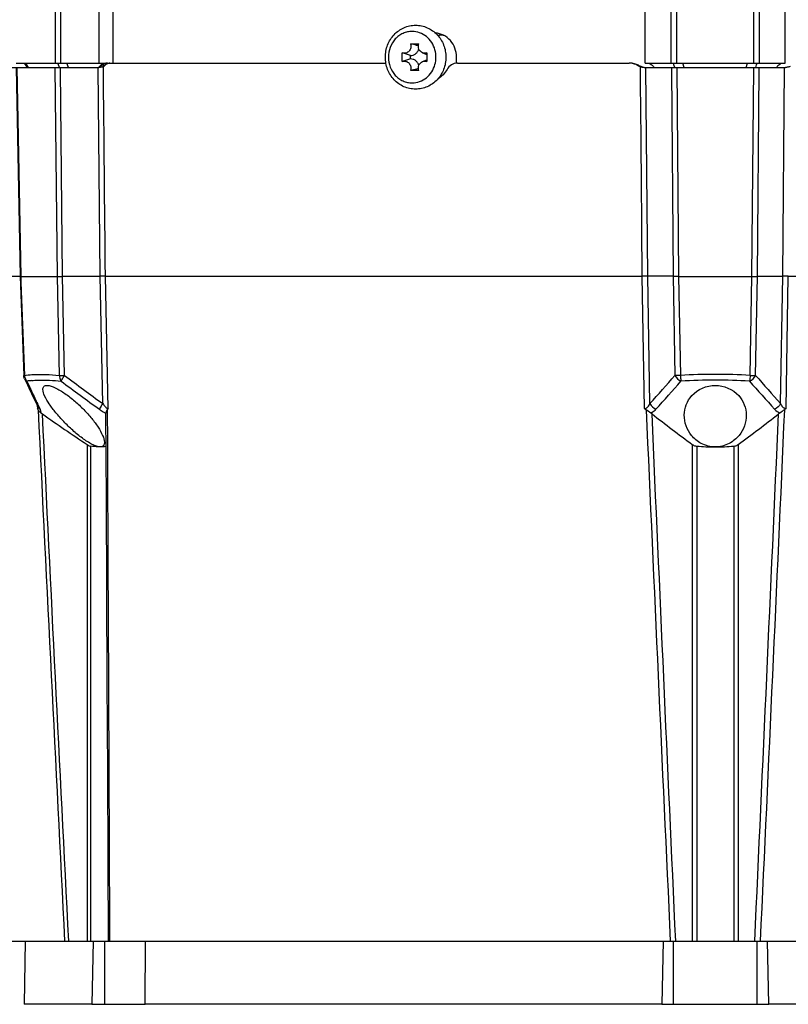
# Model space of a CAD drawing. Header units: millimetres. Extents: x 0 to 420, y 0 to 297.
# Tile 5 of 100: x 80 to 98, y 43 to 66. Entities that reach past the tile are written whole.
import ezdxf

# ---------------------------------------------------------------- set-up
doc = ezdxf.new("R2010")
doc.units = ezdxf.units.MM
doc.header["$LTSCALE"] = 23.1
doc.layers.get('0').update_dxf_attribs({"linetype": 'CONTINUOUS'})
doc.layers.add('02___PRT_ALL_AXES', color=7, linetype='CONTINUOUS')
doc.layers.add('DIM_PILOTEES', color=7, linetype='CONTINUOUS')
doc.styles.get("Standard").update_dxf_attribs({"font": 'txt', "width": 0.7})
doc.dimstyles.new('DIMSTYLE_1', dxfattribs={"dimtxt": 2.5, "dimasz": 3.5, "dimexe": 2, "dimexo": 0, "dimtad": 1, "dimlfac": 5, "dimdsep": 46, "dimtxsty": 'Standard', "dimblk": '_FILLED', "dimblk1": '_FILLED', "dimblk2": '_FILLED', "dimcen": 0, "dimazin": 2, "dimtp": 0.2, "dimtm": 0.2, "dimtfac": 1, "dimtofl": 0, "dimtmove": 0, "dimatfit": 3, "dimldrblk": '_FILLED', "dimfxl": 0, "dimtolj": 1, "dimarcsym": 0})
doc.dimstyles.new('DIMSTYLE_3', dxfattribs={"dimtxt": 2.5, "dimasz": 3.5, "dimexe": 2, "dimexo": 0, "dimtad": 1, "dimdec": 0, "dimlfac": 5, "dimdsep": 46, "dimtxsty": 'Standard', "dimblk": '_FILLED', "dimblk1": '_FILLED', "dimblk2": '_FILLED', "dimcen": 0, "dimazin": 2, "dimtp": 0.5, "dimtm": 0.5, "dimtfac": 1, "dimtdec": 0, "dimtofl": 0, "dimtmove": 0, "dimatfit": 3, "dimldrblk": '_FILLED', "dimfxl": 0, "dimtolj": 1, "dimarcsym": 0})
doc.dimstyles.new('DIMSTYLE_5', dxfattribs={"dimtxt": 2.5, "dimasz": 3.5, "dimexe": 2, "dimexo": 0, "dimtad": 1, "dimlfac": 5, "dimdsep": 46, "dimtxsty": 'Standard', "dimblk": '_FILLED', "dimblk1": '_FILLED', "dimblk2": '_FILLED', "dimcen": 0, "dimazin": 2, "dimtp": 0.5, "dimtm": 0.5, "dimtfac": 1, "dimtofl": 0, "dimtmove": 0, "dimatfit": 3, "dimldrblk": '_FILLED', "dimfxl": 0, "dimtolj": 1, "dimarcsym": 0})

# ---------------------------------------------------------------- blocks, each defined once
blk = doc.blocks.new('_FILLED')
at = {"color": 0, "linetype": 'ByBlock'}
blk.add_solid([(0, 0), (-1, 0.1429), (-1, -0.1429)], dxfattribs=at)
blk = doc.blocks.new('*D15')
at = {"layer": 'DIM_PILOTEES', "color": 2, "linetype": 'Continuous'}
for p, q in [((68.108, 84.654), (51.484, 84.654)), ((53.484, 84.654), (53.484, 55.697)), ((53.484, 26.74), (53.484, 55.697)), ((94.168, 26.74), (51.484, 26.74))]:
    blk.add_line(p, q, dxfattribs=at)
at = {"layer": 'DIM_PILOTEES', "color": 2, "linetype": 'Continuous', "xscale": 3.5, "yscale": 3.5, "zscale": 3.5}
for p, rotation in [((53.484, 84.654), 90), ((53.484, 26.74), 270)]:
    blk.add_blockref('_FILLED', p, dxfattribs=dict(at, rotation=rotation))
at = {"layer": 'DIM_PILOTEES', "color": 2, "linetype": 'Continuous', "insert": (50.359, 55.697), "char_height": 2.5, "width": 8.83929, "attachment_point": 2, "rotation": 90, "line_spacing_factor": 0.9}
blk.add_mtext('{\\ftxt;\\W0.0001;\\H0.0001;\\~}{\\ftxt;\\W2.3571428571;\\H2.5; }{\\ftxt;\\W0.0001;\\H0.0001;\\~}', dxfattribs=at)
blk = doc.blocks.new('*D17')
at = {"layer": 'DIM_PILOTEES', "color": 2, "linetype": 'Continuous'}
for p, q in [((71.53, 63.263), (71.53, 103.414)), ((121.571, 63.263), (121.571, 103.414)), ((71.53, 101.414), (96.55, 101.414)), ((121.571, 101.414), (96.55, 101.414))]:
    blk.add_line(p, q, dxfattribs=at)
at = {"layer": 'DIM_PILOTEES', "color": 2, "linetype": 'Continuous', "xscale": 3.5, "yscale": 3.5, "zscale": 3.5, "rotation": 180}
blk.add_blockref('_FILLED', (71.53, 101.414), dxfattribs=at)
at = {"layer": 'DIM_PILOTEES', "color": 2, "linetype": 'Continuous', "xscale": 3.5, "yscale": 3.5, "zscale": 3.5}
blk.add_blockref('_FILLED', (121.571, 101.414), dxfattribs=at)
at = {"layer": 'DIM_PILOTEES', "color": 2, "linetype": 'Continuous', "insert": (96.55, 104.539), "char_height": 2.5, "width": 13.66071, "attachment_point": 2, "line_spacing_factor": 0.9}
blk.add_mtext('{\\ftxt;\\W0.0001;\\H0.0001;\\~}{\\ftxt;\\W3.6428571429;\\H2.5; }{\\ftxt;\\W0.0001;\\H0.0001;\\~}', dxfattribs=at)
blk = doc.blocks.new('*D18')
at = {"layer": 'DIM_PILOTEES', "color": 2, "linetype": 'Continuous'}
for p, q in [((115.85, 54.143), (115.85, 98.414)), ((121.571, 63.263), (121.571, 98.414)), ((115.85, 96.414), (94.529, 96.414)), ((94.529, 96.414), (118.711, 96.414)), ((129.071, 96.414), (118.711, 96.414)), ((121.571, 96.414), (129.071, 96.414))]:
    blk.add_line(p, q, dxfattribs=at)
at = {"layer": 'DIM_PILOTEES', "color": 2, "linetype": 'Continuous', "xscale": 3.5, "yscale": 3.5, "zscale": 3.5}
blk.add_blockref('_FILLED', (115.85, 96.414), dxfattribs=at)
at = {"layer": 'DIM_PILOTEES', "color": 2, "linetype": 'Continuous', "xscale": 3.5, "yscale": 3.5, "zscale": 3.5, "rotation": 180}
blk.add_blockref('_FILLED', (121.571, 96.414), dxfattribs=at)
at = {"layer": 'DIM_PILOTEES', "color": 2, "linetype": 'Continuous', "insert": (101.85, 99.539), "char_height": 2.5, "width": 10.98214, "attachment_point": 3, "line_spacing_factor": 0.9}
blk.add_mtext('{\\ftxt;\\W0.0001;\\H0.0001;\\~}{\\ftxt;\\W2.9285714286;\\H2.5; }{\\ftxt;\\W0.0001;\\H0.0001;\\~}', dxfattribs=at)

msp = doc.modelspace()

# ---------------------------------------------------------------- linework, layer by layer
at = {"color": 7, "linetype": 'Continuous'}
for p, q in [((81.2579, 73.6528), (81.2579, 64.6626)), ((81.38, 73.6575), (81.38, 64.6626)), ((95.7188, 64.6626), (95.7188, 73.6575)), ((95.847, 64.6626), (95.847, 73.6528)), ((97.6537, 64.6626), (97.6537, 73.6528)), ((97.7819, 73.6575), (97.7819, 64.6626)), ((82.2886, 64.6626), (82.2886, 72.9626)), ((82.6076, 72.9626), (82.6076, 64.6626)), ((95.1082, 64.6626), (95.1082, 72.9626)), ((98.3926, 64.6626), (98.3926, 72.9626)), ((90.2288, 65.3226), (90.2778, 65.3226)), ((89.5997, 65.116), (89.7887, 65.116)), ((89.4045, 64.7004), (89.4045, 64.9048)), ((89.5988, 64.7626), (89.5988, 64.8426)), ((89.8821, 64.9059), (89.9839, 64.866)), ((89.8821, 64.6992), (89.9839, 64.7391)), ((89.9839, 64.9048), (89.9839, 64.7004)), ((90.677, 64.6626), (90.677, 64.8026)), ((79.4229, 64.5626), (82.284, 64.5626)), ((80.3378, 64.6626), (89.0193, 64.6626)), ((80.3395, 64.5626), (80.4313, 59.6556)), ((80.3563, 64.5626), (80.4484, 59.6573)), ((80.5313, 64.6626), (80.5656, 64.6115)), ((80.5897, 64.6217), (80.5621, 64.6626)), ((80.5897, 64.6217), (80.5621, 64.6626)), ((80.5656, 64.6115), (80.5933, 64.5702)), ((80.6297, 64.5626), (80.5897, 64.6217)), ((81.3079, 59.6573), (81.259, 64.5626)), ((81.3373, 64.6213), (81.3225, 64.6626)), ((81.3373, 64.6213), (81.3225, 64.6626)), ((81.3584, 64.5626), (81.3373, 64.6213)), ((81.3812, 64.5026), (81.3806, 64.5626)), ((81.4299, 59.6626), (81.3812, 64.5026)), ((81.5692, 64.5626), (81.5326, 64.6626)), ((82.3133, 59.6626), (82.2634, 64.5626)), ((82.3355, 64.5826), (82.2963, 64.5826)), ((82.3895, 64.6322), (82.3895, 64.5808)), ((89.7887, 64.4892), (89.5997, 64.4892)), ((90.6962, 64.6626), (94.7276, 64.6626)), ((94.9203, 64.6126), (94.946, 64.6126)), ((95.1082, 64.6626), (98.3926, 64.6626)), ((95.1097, 64.5626), (98.3911, 64.5626)), ((95.1664, 59.6626), (95.1245, 64.5626)), ((95.7198, 64.5626), (95.7203, 64.5017)), ((95.7203, 64.5017), (95.7621, 59.6626)), ((95.7798, 64.6217), (95.7673, 64.6626)), ((95.7742, 64.6402), (95.7673, 64.6626)), ((95.7979, 64.5626), (95.7798, 64.6217)), ((95.8476, 64.5626), (95.8908, 59.6573)), ((96.0217, 64.5626), (95.99, 64.6626)), ((97.479, 64.5626), (97.5108, 64.6626)), ((97.61, 59.6573), (97.6531, 64.5626)), ((97.7028, 64.5626), (97.7208, 64.6213)), ((97.7208, 64.6213), (97.7334, 64.6626)), ((97.7208, 64.6213), (97.7266, 64.6402)), ((97.7387, 59.6626), (97.7804, 64.5017)), ((97.7804, 64.5017), (97.7809, 64.5626)), ((98.3343, 59.6626), (98.3763, 64.5626)), ((79.1485, 59.6626), (80.4314, 59.6626)), ((80.4314, 59.6556), (80.5183, 57.3347)), ((80.4484, 59.6573), (80.4536, 59.5194)), ((80.4484, 59.6573), (81.3079, 59.6573)), ((81.3544, 57.3352), (81.3079, 59.6573)), ((81.4297, 59.6626), (82.3134, 59.6626)), ((81.4769, 57.3352), (81.4297, 59.6626)), ((82.3743, 56.6739), (82.3134, 59.6626)), ((82.4365, 59.6626), (95.0359, 59.6626)), ((82.5001, 56.5595), (82.4365, 59.6626)), ((95.0884, 56.5595), (95.0359, 59.6626)), ((95.7621, 59.6626), (95.1664, 59.6626)), ((95.2175, 56.6739), (95.1664, 59.6626)), ((95.7622, 59.6626), (95.8022, 57.3352)), ((95.8909, 59.6573), (97.6099, 59.6573)), ((95.8909, 59.6573), (95.9316, 57.3352)), ((97.5691, 57.3352), (97.6099, 59.6573)), ((97.6985, 57.3352), (97.7385, 59.6626)), ((97.7385, 59.6626), (98.3344, 59.6626)), ((98.2833, 56.6739), (98.3344, 59.6626)), ((98.4123, 56.5595), (98.4649, 59.6626)), ((98.4649, 59.6626), (111.0643, 59.6626)), ((80.4536, 59.5194), (80.5357, 57.3352)), ((80.5927, 57.2007), (80.6448, 57.0881)), ((80.5927, 57.2007), (80.6448, 57.0881)), ((80.8224, 56.6529), (80.8506, 56.5942)), ((80.8356, 56.6253), (80.8381, 56.5595)), ((80.8518, 56.6472), (80.9031, 56.5394)), ((82.4781, 56.527), (82.4815, 55.7637)), ((82.0047, 55.7147), (82.0047, 44.0626)), ((96.212, 55.7147), (96.212, 44.0626)), ((97.2887, 55.7147), (97.2887, 44.0626)), ((82.0872, 55.6759), (82.0872, 44.0626)), ((96.3149, 55.6759), (96.3149, 44.0626)), ((97.1859, 55.6759), (97.1859, 44.0626)), ((79.6933, 44.0626), (113.8075, 44.0626)), ((80.5538, 44.0626), (80.5279, 42.5776)), ((82.4215, 42.5776), (82.4215, 44.0626)), ((83.372, 42.5776), (83.3756, 44.0626)), ((95.7704, 42.5776), (95.7704, 44.0626)), ((97.7304, 42.5776), (97.7304, 44.0626)), ((82.115, 42.5776), (83.372, 42.5776)), ((95.4934, 42.5776), (98.0074, 42.5776))]:
    msp.add_line(p, q, dxfattribs=at)
for points in [[(80.5368, 57.2578), (80.572, 57.1823), (80.6358, 57.0461), (80.6988, 56.9125), (80.761, 56.7814), (80.8224, 56.6529)], [(80.8506, 56.5942), (80.8551, 56.5842), (80.8568, 56.5797)], [(82.4416, 56.443), (82.4511, 54.4389), (82.4613, 52.2725), (82.4715, 50.14), (82.4816, 48.0414), (82.4916, 45.9767), (82.5009, 44.0626)]]:
    msp.add_lwpolyline(points, dxfattribs=at)
for centre, radius, start, end in [((90.2777, 64.8758), 0.4468, 75.3899, 89.97705), ((89.5427, 64.8026), 0.6512, 359.99537, 15.20373), ((89.5448, 64.8022), 0.649, 344.77137, 0.02954), ((82.1755, 64.7004), 0.1987, 315.98589, 323.64394), ((82.4958, 64.4646), 0.1991, 135.22117, 143.64373), ((82.4952, 64.4652), 0.1982, 126.97753, 135.23661), ((82.3015, 64.7373), 0.1779, 298.40916, 302.55008), ((82.5789, 64.4561), 0.2166, 127.64827, 133.75684), ((94.7269, 64.2645), 0.3981, 60.94207, 65.77212), ((95.1135, 64.9602), 0.3977, 240.93902, 243.84158), ((95.1135, 64.9603), 0.3978, 243.84657, 252.54669), ((95.1167, 64.9712), 0.4092, 252.56851, 257.09495), ((95.1142, 64.9587), 0.3964, 257.04621, 261.43532), ((95.1257, 64.904), 0.3415, 254.2848, 262.04372), ((95.1101, 64.9306), 0.368, 261.41179, 269.9269), ((98.3911, 64.9065), 0.3439, 270.00574, 271.28398), ((80.7552, 57.3478), 0.2199, 183.27751, 196.33935), ((122.4437, 111.9918), 68.3054, 233.147281, 234.08243), ((57.8382, 90.3157), 50.289, 318.01238, 319.01819), ((96.7504, 43.645), 13.7146, 86.57751, 93.42249), ((135.6626, 90.3157), 50.289, 220.98181, 221.98762), ((80.74, 57.3397), 0.2025, 216.41975, 223.31033), ((80.8904, 55.1899), 2.0327, 95.35064, 98.42328), ((135.5859, 82.6101), 60.5796, 204.916457, 205.263286), ((121.9384, 111.4454), 67.7206, 233.226328, 234.171435), ((58.6561, 89.8619), 49.571, 317.76157, 318.78577), ((96.7504, 43.9851), 13.2401, 86.51683, 93.48317), ((134.8447, 89.8619), 49.5711, 221.21423, 222.23843), ((132.0031, 80.9222), 56.6191, 205.26586, 205.38765), ((104.4435, 89.5922), 40.6347, 234.69187, 236.48149), ((95.2716, 56.7417), 0.2583, 224.84505, 236.21015), ((95.1172, 56.2424), 0.2408, 51.92376, 60.95637), ((117.9765, 85.4128), 36.8194, 231.91594, 233.76387), ((75.5243, 85.4128), 36.8194, 306.23613, 308.08406), ((98.4009, 56.772), 0.3462, 222.2157, 247.18168), ((98.3836, 56.2424), 0.2408, 119.04544, 128.07552), ((96.7506, 60.7644), 5.1071, 265.10601, 269.99803), ((96.7502, 60.7644), 5.1071, 270.00197, 274.89399)]:
    msp.add_arc(centre, radius, start, end, dxfattribs=at)
for centre, major_axis, ratio, start_param, end_param in [((82.1248, 64.7026), (-0.1418, 0.1559), 0.8831377, -3.0160751, -2.8910457), ((82.4679, 64.4626), (-0.1418, 0.1559), 0.8831377, -0.2264772, 0.250547), ((95.2491, 64.4626), (-0.132, 0.189), 0.4961282, -1.2608625, -0.6312554), ((95.3472, 64.7026), (-0.132, 0.189), 0.4961282, -4.4024551, -4.2683292), ((98.1536, 64.7026), (0.132, 0.189), 0.4961282, -2.0148561, -1.8807302), ((98.2516, 64.4626), (0.132, 0.189), 0.4961282, 0.7838382, 1.2608625)]:
    msp.add_ellipse(centre, major_axis=major_axis, ratio=ratio, start_param=start_param, end_param=end_param, dxfattribs=at)
for points, knots in [([(89.0064, 64.8026), (89.0064, 64.8512), (89.0154, 64.9484), (89.0553, 65.0889), (89.1204, 65.2189), (89.2085, 65.3335), (89.3166, 65.4282), (89.4407, 65.4989), (89.576, 65.5427), (89.7171, 65.5575), (89.8582, 65.5427), (89.9935, 65.4989), (90.1176, 65.4282), (90.2256, 65.3335), (90.3137, 65.219), (90.3789, 65.0889), (90.4188, 64.9484), (90.4278, 64.8512), (90.4278, 64.8026)], [0, 0, 0, 0, 0.0636203, 0.127058, 0.190172, 0.2528702, 0.3151303, 0.3769988, 0.4385752, 0.4999972, 0.5614193, 0.6229964, 0.6848658, 0.747127, 0.8098263, 0.8729412, 0.9363795, 1, 1, 1, 1]), ([(89.6354, 65.4066), (89.5989, 65.4066), (89.5254, 65.3988), (89.4198, 65.364), (89.3225, 65.3076), (89.2085, 65.2061), (89.1052, 65.0375), (89.077, 64.8809), (89.077, 64.8026)], [0, 0, 0, 0, 0.1204109, 0.2415765, 0.3641413, 0.4885052, 0.7416698, 1, 1, 1, 1]), ([(90.171, 64.9734), (90.1543, 65.0346), (90.1029, 65.1517), (89.9774, 65.2932), (89.8162, 65.3853), (89.695, 65.4066), (89.6354, 65.4066)], [0, 0, 0, 0, 0.2583268, 0.5108731, 0.7573657, 1, 1, 1, 1]), ([(90.677, 64.8026), (90.677, 64.8735), (90.652, 65.0155), (90.544, 65.1992), (90.3804, 65.329), (90.2471, 65.3666), (90.181, 65.3713)], [0, 0, 0, 0, 0.2579786, 0.511794, 0.7589429, 1, 1, 1, 1]), ([(89.5997, 65.116), (89.6043, 65.1013), (89.6097, 65.0707), (89.6058, 65.0244), (89.5904, 64.9809), (89.5645, 64.9436), (89.53, 64.9153), (89.4896, 64.8983), (89.4463, 64.894), (89.4179, 64.8999), (89.4045, 64.9048)], [0, 0, 0, 0, 0.1295519, 0.2593399, 0.3879826, 0.5143805, 0.6380861, 0.7594587, 0.8795872, 1, 1, 1, 1]), ([(89.5988, 64.8426), (89.6203, 64.8426), (89.6639, 64.8502), (89.7221, 64.883), (89.7677, 64.9335), (89.7867, 64.9754), (89.793, 64.9973)], [0, 0, 0, 0, 0.2427475, 0.4892606, 0.7417498, 1, 1, 1, 1]), ([(89.7808, 65.0684), (89.7661, 65.0724), (89.7059, 65.0887), (89.6455, 65.1045), (89.5997, 65.116)], [0, 0, 0, 0, 0.2436149, 1, 1, 1, 1]), ([(89.8821, 64.9059), (89.8633, 64.9133), (89.8368, 64.9307), (89.8103, 64.9623), (89.7896, 64.9994), (89.7769, 65.0522), (89.7823, 65.0956), (89.7887, 65.116)], [0, 0, 0, 0, 0.2412633, 0.3652072, 0.4909184, 0.7450295, 1, 1, 1, 1]), ([(90.4278, 64.8026), (90.4278, 64.754), (90.4188, 64.6567), (90.3789, 64.5162), (90.3137, 64.3862), (90.2256, 64.2716), (90.1176, 64.177), (89.9935, 64.1062), (89.8582, 64.0624), (89.7171, 64.0476), (89.576, 64.0624), (89.4407, 64.1062), (89.3166, 64.177), (89.2085, 64.2716), (89.1204, 64.3862), (89.0553, 64.5162), (89.0154, 64.6567), (89.0064, 64.754), (89.0064, 64.8026)], [0, 0, 0, 0, 0.0636203, 0.127058, 0.190172, 0.2528702, 0.3151303, 0.3769988, 0.4385752, 0.4999972, 0.5614193, 0.6229964, 0.6848658, 0.747127, 0.8098263, 0.8729412, 0.9363795, 1, 1, 1, 1]), ([(89.077, 64.8026), (89.077, 64.7242), (89.1052, 64.5676), (89.2085, 64.399), (89.3225, 64.2975), (89.4198, 64.2411), (89.5254, 64.2063), (89.5989, 64.1985), (89.6354, 64.1985)], [0, 0, 0, 0, 0.2583302, 0.5114948, 0.6358587, 0.7584235, 0.8795891, 1, 1, 1, 1]), ([(89.5988, 64.8426), (89.5662, 64.8515), (89.5009, 64.8706), (89.4364, 64.8925), (89.4045, 64.9048)], [0, 0, 0, 0, 0.4972517, 1, 1, 1, 1]), ([(89.5988, 64.7626), (89.5662, 64.7536), (89.5009, 64.7346), (89.4364, 64.7126), (89.4045, 64.7004)], [0, 0, 0, 0, 0.4972517, 1, 1, 1, 1]), ([(89.4045, 64.7004), (89.4179, 64.7053), (89.4463, 64.7111), (89.4896, 64.7068), (89.53, 64.6898), (89.5645, 64.6615), (89.5904, 64.6242), (89.6058, 64.5807), (89.6097, 64.5345), (89.6043, 64.5038), (89.5997, 64.4892)], [0, 0, 0, 0, 0.1204128, 0.2405413, 0.3619139, 0.4856195, 0.6120174, 0.7406601, 0.8704481, 1, 1, 1, 1]), ([(89.793, 64.6078), (89.7867, 64.6297), (89.7677, 64.6716), (89.7221, 64.7222), (89.6639, 64.755), (89.6203, 64.7626), (89.5988, 64.7626)], [0, 0, 0, 0, 0.2582502, 0.5107394, 0.7572525, 1, 1, 1, 1]), ([(89.7887, 64.4892), (89.7823, 64.5095), (89.7769, 64.5529), (89.7896, 64.6058), (89.8103, 64.6428), (89.8368, 64.6744), (89.8633, 64.6918), (89.8821, 64.6992)], [0, 0, 0, 0, 0.2549705, 0.5090816, 0.6347928, 0.7587367, 1, 1, 1, 1]), ([(89.9839, 64.9048), (89.9677, 64.8988), (89.9328, 64.8927), (89.8981, 64.8996), (89.8821, 64.9059)], [0, 0, 0, 0, 0.4998658, 1, 1, 1, 1]), ([(89.8821, 64.6992), (89.8981, 64.7055), (89.9328, 64.7124), (89.9677, 64.7063), (89.9839, 64.7004)], [0, 0, 0, 0, 0.5001342, 1, 1, 1, 1]), ([(82.3658, 64.5723), (82.36, 64.5705), (82.3332, 64.5638), (82.3054, 64.5626), (82.284, 64.5626)], [0, 0, 0, 0, 0.2225073, 1, 1, 1, 1]), ([(82.543, 64.6626), (82.5176, 64.6626), (82.4826, 64.6524), (82.4539, 64.6332), (82.4467, 64.6276)], [0, 0, 0, 0, 0.7343843, 1, 1, 1, 1]), ([(89.7808, 64.5367), (89.7661, 64.5327), (89.7059, 64.5164), (89.6455, 64.5006), (89.5997, 64.4892)], [0, 0, 0, 0, 0.2436149, 1, 1, 1, 1]), ([(89.6354, 64.1985), (89.695, 64.1985), (89.8162, 64.2198), (89.9774, 64.3119), (90.1029, 64.4534), (90.1543, 64.5705), (90.171, 64.6317)], [0, 0, 0, 0, 0.2426343, 0.4891269, 0.7416732, 1, 1, 1, 1]), ([(90.6962, 64.6626), (90.6478, 64.6626), (90.5478, 64.6342), (90.4781, 64.5579), (90.4545, 64.5143)], [0, 0, 0, 0, 0.4936801, 1, 1, 1, 1]), ([(95.0358, 59.6626), (95.0255, 60.8876), (95.0162, 62.521), (94.995, 64.1542), (94.9916, 64.5626)], [0, 0, 0, 0, 0.7499993, 1, 1, 1, 1]), ([(98.5066, 64.5808), (98.4972, 64.5779), (98.462, 64.5682), (98.4254, 64.5632), (98.3988, 64.5626)], [0, 0, 0, 0, 0.2700044, 1, 1, 1, 1]), ([(80.4484, 59.6567), (80.4442, 59.6565), (80.4407, 59.6544), (80.4313, 59.657), (80.4314, 59.6556)], [0, 0, 0, 0, 0.7467027, 1, 1, 1, 1]), ([(81.3079, 59.6567), (81.316, 59.6572), (81.3567, 59.6588), (81.3975, 59.6586), (81.4299, 59.6556)], [0, 0, 0, 0, 0.2007477, 1, 1, 1, 1]), ([(82.4365, 59.662), (82.4283, 59.662), (82.3872, 59.6618), (82.3462, 59.6613), (82.3133, 59.6608)], [0, 0, 0, 0, 0.1995511, 1, 1, 1, 1]), ([(95.1664, 59.6608), (95.1573, 59.661), (95.1138, 59.6617), (95.0703, 59.662), (95.0359, 59.662)], [0, 0, 0, 0, 0.2091754, 1, 1, 1, 1]), ([(95.8909, 59.6567), (95.8788, 59.6565), (95.836, 59.6557), (95.7931, 59.6553), (95.7623, 59.6556)], [0, 0, 0, 0, 0.2818722, 1, 1, 1, 1]), ([(97.6099, 59.6567), (97.622, 59.6572), (97.6648, 59.6582), (97.708, 59.6598), (97.7385, 59.6556)], [0, 0, 0, 0, 0.282008, 1, 1, 1, 1]), ([(98.4649, 59.662), (98.4526, 59.662), (98.4091, 59.6619), (98.3656, 59.6615), (98.3343, 59.6608)], [0, 0, 0, 0, 0.2817825, 1, 1, 1, 1]), ([(80.5357, 57.3352), (80.5313, 57.335), (80.5277, 57.337), (80.5183, 57.3332), (80.5183, 57.3347)], [0, 0, 0, 0, 0.7469416, 1, 1, 1, 1]), ([(80.5357, 57.3352), (80.5941, 57.3438), (80.8664, 57.3707), (81.1413, 57.3568), (81.3544, 57.3352)], [0, 0, 0, 0, 0.2161841, 1, 1, 1, 1]), ([(81.3544, 57.3352), (81.3543, 57.3228), (81.3575, 57.2754), (81.3755, 57.2284), (81.3971, 57.2007)], [0, 0, 0, 0, 0.2615133, 1, 1, 1, 1]), ([(81.3544, 57.3352), (81.3626, 57.335), (81.4034, 57.3344), (81.4442, 57.3347), (81.4769, 57.3352)], [0, 0, 0, 0, 0.2003266, 1, 1, 1, 1]), ([(81.3971, 57.2007), (81.4037, 57.2206), (81.43, 57.2663), (81.4586, 57.3098), (81.4769, 57.3352)], [0, 0, 0, 0, 0.4009043, 1, 1, 1, 1]), ([(95.9316, 57.3352), (95.9195, 57.335), (95.8764, 57.3346), (95.8332, 57.3345), (95.8022, 57.3352)], [0, 0, 0, 0, 0.281817, 1, 1, 1, 1]), ([(95.9316, 57.3352), (95.9324, 57.3228), (95.9358, 57.2778), (95.9406, 57.233), (95.946, 57.2007)], [0, 0, 0, 0, 0.2756069, 1, 1, 1, 1]), ([(97.5691, 57.3352), (97.5683, 57.3228), (97.565, 57.2778), (97.5601, 57.233), (97.5548, 57.2007)], [0, 0, 0, 0, 0.2756069, 1, 1, 1, 1]), ([(97.5691, 57.3352), (97.5813, 57.335), (97.6244, 57.3346), (97.6675, 57.3345), (97.6985, 57.3352)], [0, 0, 0, 0, 0.281817, 1, 1, 1, 1]), ([(80.7009, 57.2138), (80.7523, 57.2187), (80.9844, 57.2325), (81.2174, 57.2193), (81.3971, 57.2007)], [0, 0, 0, 0, 0.2223921, 1, 1, 1, 1]), ([(80.9683, 57.0091), (80.9689, 57.0328), (80.9839, 57.0879), (81.0401, 57.101), (81.0658, 57.101)], [0, 0, 0, 0, 0.4797552, 1, 1, 1, 1]), ([(81.0658, 57.101), (81.1316, 57.101), (81.2813, 57.0407), (81.4959, 56.9116), (81.7191, 56.7344), (81.9282, 56.5376), (82.1119, 56.3331), (82.262, 56.1305), (82.3686, 55.9455), (82.4131, 55.8192), (82.4136, 55.7633)], [0, 0, 0, 0, 0.1002206, 0.2361153, 0.3843724, 0.5322441, 0.6733567, 0.8026751, 0.9148166, 1, 1, 1, 1]), ([(96.0228, 56.4068), (96.0258, 56.569), (96.1661, 56.9419), (96.5502, 57.101), (96.7504, 57.101)], [0, 0, 0, 0, 0.4475917, 1, 1, 1, 1]), ([(96.7504, 57.101), (96.9506, 57.101), (97.3346, 56.9419), (97.475, 56.569), (97.478, 56.4068)], [0, 0, 0, 0, 0.5523863, 1, 1, 1, 1]), ([(82.3161, 55.6573), (82.2868, 55.6573), (82.2205, 55.673), (82.0769, 55.7364), (81.8873, 55.8615), (81.6671, 56.0441), (81.459, 56.2455), (81.2741, 56.4513), (81.1214, 56.6527), (81.0131, 56.8326), (80.967, 56.9558), (80.9683, 57.0091)], [0, 0, 0, 0, 0.0445574, 0.101687, 0.2386443, 0.3876321, 0.5363706, 0.6784468, 0.8081368, 0.9189872, 1, 1, 1, 1]), ([(82.3743, 56.6739), (82.3651, 56.6606), (82.3369, 56.6175), (82.3085, 56.5732), (82.2973, 56.5394)], [0, 0, 0, 0, 0.3127553, 1, 1, 1, 1]), ([(82.3743, 56.6739), (82.3926, 56.6476), (82.4262, 56.6051), (82.4745, 56.5589), (82.5001, 56.5595)], [0, 0, 0, 0, 0.5557339, 1, 1, 1, 1]), ([(95.0884, 56.5595), (95.1188, 56.5592), (95.1774, 56.5939), (95.2057, 56.6469), (95.2175, 56.6739)], [0, 0, 0, 0, 0.5087592, 1, 1, 1, 1]), ([(98.2833, 56.6739), (98.2951, 56.6469), (98.3234, 56.5939), (98.3819, 56.5591), (98.4123, 56.5595)], [0, 0, 0, 0, 0.4912276, 1, 1, 1, 1]), ([(80.8381, 56.5595), (80.8453, 56.5593), (80.8539, 56.5716), (80.8544, 56.5817), (80.8547, 56.5852)], [0, 0, 0, 0, 0.6717034, 1, 1, 1, 1]), ([(80.926, 56.4529), (80.9182, 56.4578), (80.8899, 56.4775), (80.8694, 56.5061), (80.8556, 56.527)], [0, 0, 0, 0, 0.2687716, 1, 1, 1, 1]), ([(80.926, 56.4529), (80.9269, 56.4587), (80.9258, 56.4891), (80.9136, 56.5176), (80.9031, 56.5394)], [0, 0, 0, 0, 0.1945425, 1, 1, 1, 1]), ([(82.2973, 56.5394), (82.3092, 56.5308), (82.3555, 56.4987), (82.4044, 56.4699), (82.4423, 56.4529)], [0, 0, 0, 0, 0.2612015, 1, 1, 1, 1]), ([(82.4416, 56.443), (82.4416, 56.4447), (82.4417, 56.448), (82.4421, 56.4513), (82.4423, 56.4529)], [0, 0, 0, 0, 0.5115236, 1, 1, 1, 1]), ([(82.4781, 56.527), (82.4729, 56.5209), (82.4589, 56.4972), (82.4456, 56.4722), (82.4423, 56.4529)], [0, 0, 0, 0, 0.2907104, 1, 1, 1, 1]), ([(95.2341, 56.4529), (95.2463, 56.4581), (95.2914, 56.4801), (95.3314, 56.5122), (95.3562, 56.5394)], [0, 0, 0, 0, 0.265172, 1, 1, 1, 1]), ([(96.7504, 55.6573), (96.6377, 55.6573), (96.4227, 55.7127), (96.1198, 55.9569), (96.0197, 56.2374), (96.0228, 56.4068)], [0, 0, 0, 0, 0.2951819, 0.5557638, 1, 1, 1, 1]), ([(97.478, 56.4068), (97.481, 56.2374), (97.381, 55.9569), (97.0781, 55.7127), (96.863, 55.6573), (96.7504, 55.6573)], [0, 0, 0, 0, 0.4442316, 0.7048081, 1, 1, 1, 1]), ([(82.0047, 55.7147), (82.0122, 55.7098), (82.0379, 55.6939), (82.0659, 55.6792), (82.0872, 55.6759)], [0, 0, 0, 0, 0.2922246, 1, 1, 1, 1]), ([(82.4136, 55.7633), (82.4139, 55.7366), (82.4035, 55.676), (82.343, 55.6573), (82.3161, 55.6573)], [0, 0, 0, 0, 0.4983568, 1, 1, 1, 1]), ([(96.212, 55.7147), (96.234, 55.6986), (96.2686, 55.6825), (96.3052, 55.6767), (96.3149, 55.6759)], [0, 0, 0, 0, 0.7363562, 1, 1, 1, 1]), ([(97.1859, 55.6759), (97.1956, 55.6767), (97.2321, 55.6825), (97.2668, 55.6986), (97.2887, 55.7147)], [0, 0, 0, 0, 0.2636467, 1, 1, 1, 1]), ([(82.3162, 55.6573), (82.2977, 55.6573), (82.2211, 55.6589), (82.1447, 55.667), (82.0872, 55.6759)], [0, 0, 0, 0, 0.240336, 1, 1, 1, 1])]:
    msp.add_open_spline(points, degree=3, knots=knots, dxfattribs=at)
for points in [[(82.3862, 64.5808), (82.3797, 64.5773), (82.3728, 64.5746), (82.3658, 64.5723)], [(82.482, 64.6623), (82.4444, 64.6602), (82.4061, 64.6461), (82.376, 64.6235)], [(82.388, 64.5626), (82.3852, 64.568), (82.3862, 64.5747), (82.3862, 64.5808)], [(82.4365, 59.6626), (82.4198, 61.2959), (82.4047, 62.9292), (82.388, 64.5626)], [(82.4292, 64.6126), (82.4194, 64.6032), (82.4087, 64.5946), (82.3973, 64.5873)], [(90.4545, 64.5143), (90.4064, 64.4254), (90.3311, 64.3466), (90.243, 64.297)], [(94.8903, 64.6276), (94.8397, 64.6504), (94.7831, 64.6626), (94.7276, 64.6626)], [(94.946, 64.6126), (94.888, 64.6448), (94.8197, 64.6626), (94.7534, 64.6626)], [(95.0331, 64.5752), (95.0027, 64.5837), (94.9731, 64.5965), (94.9458, 64.6126)], [(94.9916, 64.5626), (94.9955, 64.5672), (94.9942, 64.5747), (94.9942, 64.5808)], [(80.5368, 57.2578), (80.5257, 57.2817), (80.5193, 57.3083), (80.5183, 57.3347)], [(95.8022, 57.3352), (95.8323, 57.2769), (95.8861, 57.2276), (95.946, 57.2007)], [(97.5548, 57.2007), (97.6146, 57.2276), (97.6685, 57.2769), (97.6985, 57.3352)], [(80.5368, 57.2577), (80.548, 57.2336), (80.5691, 57.2132), (80.5927, 57.2007)], [(80.5442, 57.2859), (80.5511, 57.2622), (80.5624, 57.2393), (80.5771, 57.2194)], [(95.2175, 56.6739), (95.2462, 56.6162), (95.298, 56.567), (95.3562, 56.5394)], [(98.2833, 56.6739), (98.2546, 56.6162), (98.2027, 56.567), (98.1446, 56.5394)], [(80.8556, 56.527), (80.8488, 56.5373), (80.8431, 56.5483), (80.8381, 56.5595)], [(80.8506, 56.5942), (80.8616, 56.5714), (80.8811, 56.5518), (80.9031, 56.5394)], [(80.8556, 56.527), (81.0597, 52.372), (81.2673, 48.2172), (81.4793, 44.0626)], [(80.926, 56.4529), (80.9368, 56.4463), (80.9474, 56.4393), (80.9577, 56.432)], [(81.5741, 44.0626), (81.3646, 48.1855), (81.1594, 52.3087), (80.9577, 56.432)], [(82.5001, 56.5595), (82.4938, 56.5481), (82.4865, 56.537), (82.4781, 56.527)], [(95.2341, 56.4529), (95.1963, 56.4739), (95.1638, 56.5031), (95.1279, 56.527)], [(95.1279, 56.527), (95.3136, 52.372), (95.5025, 48.2172), (95.6954, 44.0626)], [(95.8227, 44.0626), (95.6335, 48.1855), (95.448, 52.3087), (95.2657, 56.432)], [(97.678, 44.0626), (97.8673, 48.1855), (98.0528, 52.3087), (98.2351, 56.432)], [(98.3728, 56.527), (98.1872, 52.372), (97.9983, 48.2172), (97.8054, 44.0626)], [(98.3728, 56.527), (98.3369, 56.5031), (98.3044, 56.4739), (98.2667, 56.4529)], [(98.4123, 56.5595), (98.4004, 56.5474), (98.387, 56.5365), (98.3728, 56.527)], [(82.4815, 55.7637), (82.4988, 51.8633), (82.5164, 47.9629), (82.5343, 44.0626)], [(82.4455, 55.6643), (82.4026, 55.6595), (82.3593, 55.6573), (82.3162, 55.6573)]]:
    msp.add_open_spline(points, degree=3, dxfattribs=at)
at = {"layer": '02___PRT_ALL_AXES', "color": 7, "linetype": 'Continuous'}
for p, q in [((82.152, 44.0626), (82.115, 42.5776)), ((95.5269, 44.0626), (95.4934, 42.5776)), ((98.0074, 42.5776), (97.9739, 44.0626)), ((82.115, 42.5776), (80.5279, 42.5776)), ((95.4934, 42.5776), (83.372, 42.5776)), ((110.1288, 42.5776), (98.0074, 42.5776))]:
    msp.add_line(p, q, dxfattribs=at)

# ---------------------------------------------------------------- dimensions: what is measured, and where the dimension line sits
at = {"layer": 'DIM_PILOTEES', "color": 2, "linetype": 'Continuous'}
for base, p1, text, dimstyle, picture, middle in [((121.5709, 101.414), (71.5299, 63.2626), '{\\ftxt;\\W0.0001;\\H0.0001;\\~}{\\ftxt;\\W3.6428571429;\\H2.5; }{\\ftxt;\\W0.0001;\\H0.0001;\\~}', 'DIMSTYLE_5', '*D17', (96.1932, 101.414)), ((121.5709, 96.414), (115.8504, 54.1426), '{\\ftxt;\\W0.0001;\\H0.0001;\\~}{\\ftxt;\\W2.9285714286;\\H2.5; }{\\ftxt;\\W0.0001;\\H0.0001;\\~}', 'DIMSTYLE_1', '*D18', (97.8325, 96.414))]:
    dim = msp.add_linear_dim(base=base, p1=p1, p2=(121.5709, 63.2626), text=text, dimstyle=dimstyle, dxfattribs=at)
    dim.commit()
    dim.dimension.update_dxf_attribs({"geometry": picture, "text_midpoint": middle, "dimtype": 160})
dim = msp.add_linear_dim(base=(53.4843, 26.7402), p1=(68.1083, 84.6543), p2=(94.1679, 26.7402), angle=270, text='{\\ftxt;\\W0.0001;\\H0.0001;\\~}{\\ftxt;\\W2.3571428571;\\H2.5; }{\\ftxt;\\W0.0001;\\H0.0001;\\~}', dimstyle='DIMSTYLE_3', dxfattribs=at)
dim.commit()
dim.dimension.update_dxf_attribs({"geometry": '*D15', "text_midpoint": (53.4843, 55.3401), "dimtype": 160})

doc.saveas('drawing.dxf')
